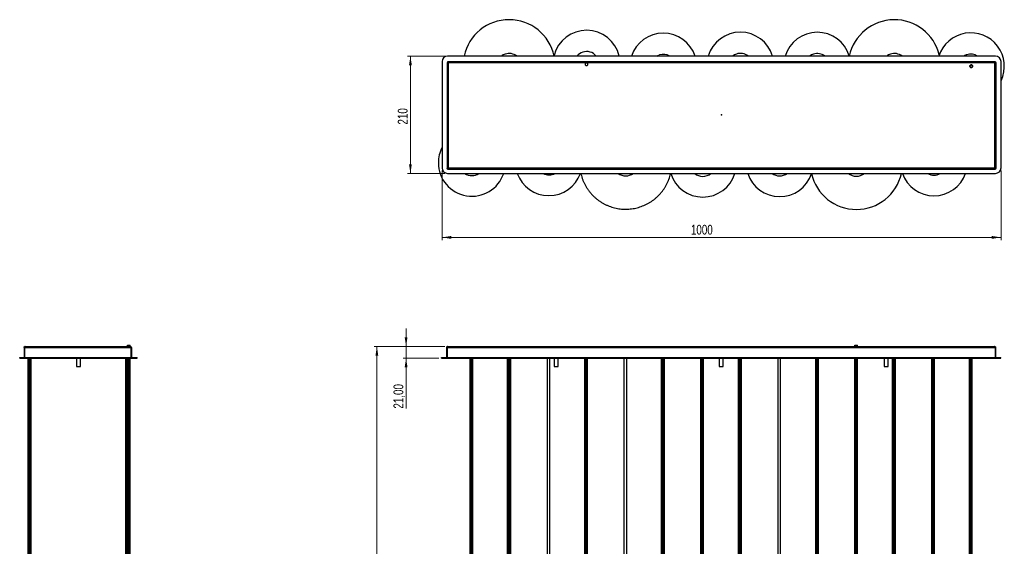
# Model space of a CAD drawing. Header units: millimetres. Extents: x 324 to 689, y 334 to 710.
# Tile 2 of 2: x 337 to 689, y 522 to 710. Entities that reach past the tile are written whole.
import ezdxf

# ---------------------------------------------------------------- set-up
doc = ezdxf.new("R2010")
doc.units = ezdxf.units.MM
doc.header["$PDSIZE"] = -1
doc.linetypes.add('CENTERX2', pattern=[20.32, 12.7, -2.54, 2.54, -2.54])
doc.styles.add('SLDTEXTSTYLE0', font='TXT', dxfattribs={"width": 0.75})
doc.dimstyles.new('SLDDIMSTYLE0', dxfattribs={"dimtxt": 3.5, "dimasz": 3.302, "dimexe": 0, "dimexo": 0.0625, "dimgap": 0.875, "dimtad": 1, "dimdec": 0, "dimlfac": 5, "dimrnd": 1e-09, "dimzin": 12, "dimdsep": 46, "dimtxsty": 'SLDTEXTSTYLE0', "dimsah": 1, "dimcen": 0.09, "dimadec": 0, "dimazin": 3, "dimtfac": 1, "dimtdec": 0, "dimtofl": 0, "dimtmove": 0, "dimatfit": 3, "dimfxl": 0, "dimfrac": 2, "dimtolj": 1, "dimtzin": 12, "dimarcsym": 0})
doc.dimstyles.new('SLDDIMSTYLE1', dxfattribs={"dimtxt": 3.5, "dimasz": 3.302, "dimexe": 0, "dimexo": 0.0625, "dimgap": 0.875, "dimtad": 1, "dimlfac": 5, "dimrnd": 1e-09, "dimzin": 12, "dimdsep": 46, "dimtxsty": 'SLDTEXTSTYLE0', "dimsah": 1, "dimcen": 0.09, "dimadec": 0, "dimazin": 3, "dimtfac": 1, "dimtmove": 0, "dimatfit": 0, "dimfxl": 0, "dimfrac": 2, "dimtolj": 1, "dimtzin": 12, "dimarcsym": 0})
doc.dimstyles.new('SLDDIMSTYLE4', dxfattribs={"dimtxt": 3.5, "dimasz": 3.302, "dimexe": 0, "dimexo": 0.0625, "dimgap": 0.875, "dimtad": 1, "dimdec": 0, "dimlfac": 5, "dimrnd": 1e-09, "dimzin": 12, "dimdsep": 46, "dimtxsty": 'SLDTEXTSTYLE0', "dimsah": 1, "dimcen": 0.09, "dimadec": 0, "dimazin": 3, "dimtfac": 1, "dimtofl": 0, "dimtmove": 0, "dimatfit": 3, "dimfxl": 0, "dimfrac": 2, "dimtolj": 1, "dimtzin": 12, "dimarcsym": 0})

# ---------------------------------------------------------------- blocks, each defined once
blk = doc.blocks.new('_D')
at = {"color": 7, "linetype": 'Continuous', "lineweight": 0}
for p, q in [((489.4, 593.54), (464.04, 593.54)), ((465.04, 593.54), (465.04, 333.76)), ((552.95, 333.76), (464.04, 333.76))]:
    blk.add_line(p, q, dxfattribs=at)
at = {"color": 7, "linetype": 'Continuous', "lineweight": 18}
for points in [[(465.04, 593.54), (464.53, 590.24), (465.54, 590.24)], [(465.04, 333.76), (465.54, 337.06), (464.53, 337.06)]]:
    blk.add_solid(points, dxfattribs=at)
at = {"color": 7, "linetype": 'Continuous', "lineweight": 18, "insert": (460.52, 453.13), "char_height": 3.5, "attachment_point": 1, "rotation": 90, "style": 'SLDTEXTSTYLE0'}
blk.add_mtext('1300', dxfattribs=at)
blk = doc.blocks.new('_D_1')
at = {"color": 7, "linetype": 'Continuous', "lineweight": 0}
for p, q in [((475.49, 593.54), (475.49, 599.89)), ((489.4, 593.54), (474.49, 593.54)), ((475.49, 589.34), (475.49, 593.54)), ((487.2, 589.34), (474.49, 589.34)), ((475.49, 589.34), (475.49, 571.28))]:
    blk.add_line(p, q, dxfattribs=at)
at = {"color": 7, "linetype": 'Continuous', "lineweight": 18}
for points in [[(475.49, 593.54), (476, 596.84), (474.98, 596.84)], [(475.49, 589.34), (474.98, 586.04), (476, 586.04)]]:
    blk.add_solid(points, dxfattribs=at)
at = {"color": 7, "linetype": 'Continuous', "lineweight": 18, "insert": (470.98, 571.28), "char_height": 3.5, "attachment_point": 1, "rotation": 90, "style": 'SLDTEXTSTYLE0'}
blk.add_mtext('21,00', dxfattribs=at)
blk = doc.blocks.new('_D_4')
at = {"color": 7, "linetype": 'Continuous', "lineweight": 0}
for p, q in [((488.34, 656.45), (488.34, 631.55)), ((688.34, 656.45), (688.34, 631.55)), ((688.34, 632.55), (488.34, 632.55))]:
    blk.add_line(p, q, dxfattribs=at)
at = {"color": 7, "linetype": 'Continuous', "lineweight": 18}
for points in [[(488.34, 632.55), (491.64, 632.04), (491.64, 633.06)], [(688.34, 632.55), (685.03, 633.06), (685.03, 632.04)]]:
    blk.add_solid(points, dxfattribs=at)
at = {"color": 7, "linetype": 'Continuous', "lineweight": 18, "insert": (577.38, 637.06), "char_height": 3.5, "attachment_point": 1, "style": 'SLDTEXTSTYLE0'}
blk.add_mtext('1000', dxfattribs=at)
blk = doc.blocks.new('_D_5')
at = {"color": 7, "linetype": 'Continuous', "lineweight": 0}
for p, q in [((489.34, 697.45), (476.04, 697.45)), ((477.04, 697.45), (477.04, 655.45)), ((489.34, 655.45), (476.04, 655.45))]:
    blk.add_line(p, q, dxfattribs=at)
at = {"color": 7, "linetype": 'Continuous', "lineweight": 18}
for points in [[(477.04, 697.45), (476.53, 694.14), (477.54, 694.14)], [(477.04, 655.45), (477.54, 658.75), (476.53, 658.75)]]:
    blk.add_solid(points, dxfattribs=at)
at = {"color": 7, "linetype": 'Continuous', "lineweight": 18, "insert": (472.52, 672.94), "char_height": 3.5, "attachment_point": 1, "rotation": 90, "style": 'SLDTEXTSTYLE0'}
blk.add_mtext('210', dxfattribs=at)

msp = doc.modelspace()

# ---------------------------------------------------------------- linework, layer by layer
at = {"color": 7, "linetype": 'Continuous', "lineweight": 25}
for p, q in [((686.3351, 697.4462), (490.3351, 697.4462)), ((488.3351, 695.4462), (488.3351, 657.4462)), ((490.1351, 695.187), (490.1351, 657.2153)), ((490.3351, 695.187), (490.1351, 695.187)), ((490.3493, 695.4011), (490.3493, 695.2011)), ((686.321, 695.4011), (490.3493, 695.4011)), ((490.5351, 695.0011), (490.5351, 657.4011)), ((686.1351, 695.0011), (490.5351, 695.0011)), ((539.8621, 694.9964), (539.586, 694.7162)), ((539.586, 694.7162), (539.589, 694.3228)), ((539.589, 694.3228), (539.8692, 694.0468)), ((540.2554, 694.9994), (539.8621, 694.9964)), ((539.8692, 694.0468), (540.2626, 694.0498)), ((540.5356, 694.7233), (540.2554, 694.9994)), ((540.2626, 694.0498), (540.5386, 694.33)), ((540.5386, 694.33), (540.5356, 694.7233)), ((686.1351, 657.4011), (686.1351, 695.0011)), ((686.321, 695.2011), (686.321, 695.4011)), ((686.3351, 695.187), (686.5351, 695.187)), ((686.5351, 657.2153), (686.5351, 695.187)), ((688.3351, 657.4462), (688.3351, 695.4462)), ((490.1351, 657.2153), (490.3351, 657.2153)), ((490.3351, 655.4462), (686.3351, 655.4462)), ((490.3493, 657.0011), (490.3493, 657.2011)), ((490.3493, 657.0011), (686.321, 657.0011)), ((490.5351, 657.4011), (686.1351, 657.4011)), ((686.321, 657.2011), (686.321, 657.0011)), ((686.5351, 657.2153), (686.3351, 657.2153)), ((339.0128, 593.1392), (338.8128, 593.1392)), ((338.8128, 593.1392), (338.8128, 589.5392)), ((339.0128, 593.1392), (339.0128, 589.5392)), ((339.0269, 593.1392), (376.9986, 593.1392)), ((339.0269, 593.1392), (339.0269, 589.5392)), ((339.2128, 593.5392), (376.8128, 593.5392)), ((375.8584, 593.5392), (375.8584, 593.9327)), ((375.8584, 593.9327), (375.8614, 593.9327)), ((375.8614, 593.5392), (375.8614, 593.9327)), ((375.8614, 593.9327), (376.1416, 593.9327)), ((376.1416, 593.5392), (376.1416, 593.9327)), ((376.1416, 593.9327), (376.535, 593.9327)), ((376.535, 593.5392), (376.535, 593.9327)), ((376.535, 593.9327), (376.811, 593.9327)), ((376.811, 593.5392), (376.811, 593.9327)), ((376.9986, 593.1392), (376.9986, 589.5392)), ((377.0128, 593.1392), (377.2128, 593.1392)), ((377.0128, 593.1392), (377.0128, 589.5392)), ((377.2128, 593.1392), (377.2128, 589.5392)), ((490.1958, 593.1392), (489.9958, 593.1392)), ((489.9958, 593.1392), (489.9958, 589.5392)), ((490.1958, 593.1392), (490.1958, 589.5392)), ((490.2099, 593.1392), (686.1816, 593.1392)), ((490.2099, 593.1392), (490.2099, 589.5392)), ((490.3958, 593.5392), (685.9958, 593.5392)), ((635.9923, 593.5392), (635.9923, 593.9327)), ((635.9923, 593.9327), (635.9953, 593.9327)), ((635.9953, 593.5392), (635.9953, 593.9327)), ((635.9953, 593.9327), (636.2755, 593.9327)), ((636.2755, 593.5392), (636.2755, 593.9327)), ((636.2755, 593.9327), (636.6688, 593.9327)), ((636.6688, 593.5392), (636.6688, 593.9327)), ((636.6688, 593.9327), (636.9449, 593.9327)), ((636.9449, 593.5392), (636.9449, 593.9327)), ((686.1816, 593.1392), (686.1816, 589.5392)), ((686.1958, 593.1392), (686.3958, 593.1392)), ((686.1958, 593.1392), (686.1958, 589.5392)), ((686.3958, 593.1392), (686.3958, 589.5392)), ((337.2578, 589.3385), (337.2578, 589.5385)), ((337.2578, 589.5385), (339.2578, 589.5385)), ((337.2578, 589.3385), (339.2578, 589.3385)), ((338.8128, 589.5392), (339.0128, 589.5392)), ((339.0269, 589.5392), (376.9986, 589.5392)), ((339.2578, 589.3385), (339.2578, 589.5385)), ((339.2578, 589.5385), (377.2578, 589.5385)), ((339.2578, 589.3385), (377.2578, 589.3385)), ((340.3096, 393.1985), (340.3096, 589.3385)), ((340.3326, 589.5385), (340.3326, 589.5392)), ((340.3937, 589.5385), (340.3937, 589.5392)), ((340.5109, 393.1985), (340.5109, 589.3385)), ((340.6325, 589.5385), (340.6325, 589.5392)), ((340.9118, 393.1985), (340.9118, 589.3385)), ((341.0115, 589.5385), (341.0115, 589.5392)), ((341.2774, 393.1985), (341.2774, 589.3385)), ((341.3087, 589.5385), (341.3087, 589.5392)), ((341.3499, 589.5385), (341.3499, 589.5392)), ((341.3563, 589.5385), (341.3563, 589.5392)), ((341.3935, 393.1985), (341.3935, 589.3385)), ((357.5578, 589.3385), (357.5578, 586.3385)), ((358.9578, 586.3385), (358.9578, 589.3385)), ((375.1665, 589.3385), (375.1665, 420.3806)), ((375.1762, 420.3806), (375.1762, 589.3385)), ((375.4082, 420.3806), (375.4082, 589.3385)), ((375.7865, 420.3806), (375.7865, 589.3385)), ((375.8584, 589.5385), (375.8584, 589.5392)), ((375.8614, 589.5385), (375.8614, 589.5392)), ((376.0894, 420.3806), (376.0894, 589.3385)), ((376.1395, 420.3806), (376.1395, 589.3385)), ((376.1416, 589.5385), (376.1416, 589.5392)), ((376.1492, 420.3806), (376.1492, 589.3385)), ((376.535, 589.5385), (376.535, 589.5392)), ((376.535, 420.3478), (376.535, 589.3385)), ((376.811, 589.5385), (376.811, 589.5392)), ((376.811, 420.287), (376.811, 589.3385)), ((377.2128, 589.5392), (377.0128, 589.5392)), ((377.2578, 589.3385), (377.2578, 589.5385)), ((377.2578, 589.5385), (379.2578, 589.5385)), ((377.2578, 589.3385), (379.2578, 589.3385)), ((379.2578, 589.3385), (379.2578, 589.5385)), ((488.1958, 589.3385), (488.1958, 589.5385)), ((488.1958, 589.5385), (490.1958, 589.5385)), ((488.1958, 589.3385), (490.1958, 589.3385)), ((489.9958, 589.5392), (490.1958, 589.5392)), ((490.1958, 589.3385), (490.1958, 589.5385)), ((490.1958, 589.5385), (686.1958, 589.5385)), ((490.1958, 589.3385), (686.1958, 589.3385)), ((490.2099, 589.5392), (686.1816, 589.5392)), ((498.3801, 420.3806), (498.3801, 589.3385)), ((498.6122, 420.3806), (498.6122, 589.3385)), ((498.9904, 420.3806), (498.9904, 589.3385)), ((499.2933, 420.3806), (499.2933, 589.3385)), ((499.3434, 420.3806), (499.3434, 589.3385)), ((511.8187, 393.1985), (511.8187, 589.3385)), ((512.02, 393.1985), (512.02, 589.3385)), ((512.4209, 393.1985), (512.4209, 589.3385)), ((512.7865, 393.1985), (512.7865, 589.3385)), ((512.9026, 393.1985), (512.9026, 589.3385)), ((525.9004, 589.3385), (525.9004, 379.602)), ((526.8831, 379.602), (526.8831, 589.3385)), ((528.4958, 589.3385), (528.4958, 586.3385)), ((529.8958, 586.3385), (529.8958, 589.3385)), ((539.3814, 433.4633), (539.3814, 589.3385)), ((539.5792, 433.4633), (539.5792, 589.3385)), ((539.9481, 433.4633), (539.9481, 589.3385)), ((540.2719, 433.4633), (540.2719, 589.3385)), ((540.361, 433.4633), (540.361, 589.3385)), ((553.4304, 589.3385), (553.4304, 357.9161)), ((554.4131, 357.9161), (554.4131, 589.3385)), ((566.9058, 393.5429), (566.9058, 589.3385)), ((567.0107, 393.5429), (567.0107, 589.3385)), ((567.3489, 393.5429), (567.3489, 589.3385)), ((567.7222, 393.5429), (567.7222, 589.3385)), ((567.912, 393.5429), (567.912, 589.3385)), ((580.9818, 420.2259), (580.9818, 589.3208)), ((580.9818, 589.3208), (581.2183, 589.3208)), ((581.2183, 420.2259), (581.2183, 589.3208)), ((581.2183, 589.3208), (581.5915, 589.3208)), ((581.5915, 420.2259), (581.5915, 589.3208)), ((581.5915, 589.3208), (581.8829, 589.3208)), ((581.8829, 420.2259), (581.8829, 589.3208)), ((581.8829, 589.3208), (581.9217, 589.3208)), ((581.9217, 420.2259), (581.9217, 589.3208)), ((587.4958, 589.3385), (587.4958, 586.3385)), ((588.8958, 586.3385), (588.8958, 589.3385)), ((594.4237, 357.8713), (594.4237, 589.3385)), ((594.6225, 357.8713), (594.6225, 589.3385)), ((595.0067, 357.8713), (595.0067, 589.3385)), ((595.3512, 357.8713), (595.3512, 589.3385)), ((595.4542, 357.8713), (595.4542, 589.3385)), ((608.4904, 589.3138), (608.4904, 393.271)), ((608.4904, 589.3138), (609.4731, 589.3138)), ((609.4731, 393.271), (609.4731, 589.3138)), ((622.0229, 589.5385), (622.0229, 589.5392)), ((622.0229, 420.5001), (622.0229, 589.3385)), ((622.2618, 589.5385), (622.2618, 589.5392)), ((622.2618, 420.5001), (622.2618, 589.3385)), ((622.6408, 589.5385), (622.6408, 589.5392)), ((622.6408, 420.5001), (622.6408, 589.3385)), ((622.9379, 589.5385), (622.9379, 589.5392)), ((622.9379, 420.5001), (622.9379, 589.3385)), ((622.9791, 589.5385), (622.9791, 589.5392)), ((622.9791, 420.5001), (622.9791, 589.3385)), ((635.9923, 589.5385), (635.9923, 589.5392)), ((635.9923, 379.649), (635.9923, 589.3385)), ((635.9953, 589.5385), (635.9953, 589.5392)), ((635.9953, 379.649), (635.9953, 589.3385)), ((636.2755, 589.5385), (636.2755, 589.5392)), ((636.2755, 379.649), (636.2755, 589.3385)), ((636.6688, 589.5385), (636.6688, 589.5392)), ((636.6688, 379.649), (636.6688, 589.3385)), ((636.9449, 589.5385), (636.9449, 589.5392)), ((636.9449, 379.649), (636.9449, 589.3385)), ((646.4958, 589.3385), (646.4958, 586.3385)), ((647.8958, 586.3385), (647.8958, 589.3385)), ((649.5362, 411.1906), (649.5362, 589.3341)), ((649.5362, 589.3341), (649.7905, 589.3341)), ((649.7905, 411.6542), (649.7905, 589.3341)), ((649.7905, 589.3341), (650.1824, 589.3341)), ((650.1824, 412.3051), (650.1824, 589.3341)), ((650.1824, 589.3341), (650.4824, 589.3341)), ((650.4824, 412.7603), (650.4824, 589.3341)), ((650.4824, 589.3341), (650.5147, 589.3341)), ((650.5147, 412.8073), (650.5147, 589.3341)), ((663.5673, 420.3297), (663.5673, 589.3385)), ((663.8033, 420.3297), (663.8033, 589.3385)), ((664.179, 420.3297), (664.179, 589.3385)), ((664.4743, 420.3297), (664.4743, 589.3385)), ((664.5162, 420.3297), (664.5162, 589.3385)), ((677.0199, 589.5385), (677.0199, 589.5392)), ((677.0199, 413.9222), (677.0199, 589.3385)), ((677.2194, 589.5385), (677.2194, 589.5392)), ((677.2194, 413.6759), (677.2194, 589.3385)), ((677.6018, 589.5385), (677.6018, 589.5392)), ((677.6018, 413.174), (677.6018, 589.3385)), ((677.9433, 589.5385), (677.9433, 589.5392)), ((677.9433, 412.6885), (677.9433, 589.3385)), ((678.0437, 589.5385), (678.0437, 589.5392)), ((678.0437, 412.538), (678.0437, 589.3385)), ((686.3958, 589.5392), (686.1958, 589.5392)), ((686.1958, 589.3385), (686.1958, 589.5385)), ((686.1958, 589.5385), (688.1958, 589.5385)), ((686.1958, 589.3385), (688.1958, 589.3385)), ((688.1958, 589.3385), (688.1958, 589.5385)), ((357.5578, 586.3385), (358.9578, 586.3385)), ((528.4958, 586.3385), (529.8958, 586.3385)), ((587.4958, 586.3385), (588.8958, 586.3385)), ((646.4958, 586.3385), (647.8958, 586.3385))]:
    msp.add_line(p, q, dxfattribs=at)
at = {"color": 7, "linetype": 'Continuous'}
for p, q in [((677.2376, 694.0958), (677.1875, 693.7175)), ((677.5405, 694.3278), (677.2376, 694.0958)), ((677.9187, 694.2777), (677.5405, 694.3278)), ((678.1508, 693.9748), (677.9187, 694.2777)), ((678.1007, 693.5966), (678.1508, 693.9748)), ((677.1875, 693.7175), (677.4196, 693.4146)), ((677.4196, 693.4146), (677.7978, 693.3645)), ((677.7978, 693.3645), (678.1007, 693.5966))]:
    msp.add_line(p, q, dxfattribs=at)
at = {"color": 7, "linetype": 'Continuous', "lineweight": 25, "flags": 128}
msp.add_lwpolyline([(565.1755, 697.4462), (565.5707, 697.6576), (566.0958, 697.8666)], dxfattribs=at)
at = {"color": 7, "linetype": 'CENTERX2'}
msp.add_circle((677.6691, 693.8462), 0.4606, dxfattribs=at)
at = {"color": 7, "linetype": 'Continuous', "lineweight": 25}
for centre, radius, start, end in [((512.3425, 693.9706), 16.4999, 12.159803, 167.840197), ((650.1688, 693.9695), 16.4999, 13.557741, 167.836284), ((540.0573, 694.6749), 12, 13.352406, 165.696322), ((567.4936, 693.6856), 12, 18.263129, 161.736871), ((595.0768, 693.9901), 12, 16.73875, 163.26125), ((622.5772, 693.9638), 12, 17.075779, 163.130027), ((677.4952, 693.7608), 12, 334.599368, 162.114558), ((490.3351, 695.4462), 2, 90, 180), ((512.3425, 693.8742), 4.5, 108.097039, 127.461326), ((512.3425, 693.8742), 4.5, 52.538674, 108.097039), ((540.0573, 694.5785), 4.5, 108.097039, 140.41186), ((540.0573, 694.5785), 4.5, 39.58814, 108.097039), ((567.4936, 693.5892), 4.5, 58.993501, 108.097039), ((595.0768, 693.8937), 4.5, 108.097039, 127.866128), ((595.0768, 693.8937), 4.5, 52.133872, 108.097039), ((622.5772, 693.8673), 4.5, 108.097039, 127.316997), ((622.5772, 693.8673), 4.5, 52.683003, 108.097039), ((650.1688, 693.8731), 4.5, 108.097039, 127.438259), ((650.1688, 693.8731), 4.5, 52.561741, 108.097039), ((677.4952, 693.6644), 4.5, 108.097039, 122.817831), ((677.4952, 693.6644), 4.5, 57.182169, 108.097039), ((686.3351, 695.4462), 2, 0, 90), ((499.0357, 659.2783), 12, 153.089536, 180), ((499.0357, 659.2783), 12, 180, 341.376546), ((490.3351, 657.4462), 2, 180, 270), ((499.0357, 659.1819), 4.5, 236.115956, 303.884044), ((526.5581, 659.4961), 12, 199.724533, 340.275467), ((526.6563, 659.3994), 4.4997, 241.469395, 298.530605), ((554.062, 659.0462), 4.5, 233.130102, 306.869898), ((581.6295, 658.9885), 12, 197.16936, 342.83064), ((581.6295, 658.8921), 4.5, 229.975304, 310.024696), ((609.122, 659.1426), 12, 197.940794, 341.517259), ((609.122, 659.0462), 4.5, 233.130102, 306.869898), ((636.5797, 659.0514), 16.4999, 192.620818, 347.379182), ((636.5797, 658.9549), 4.5, 231.235801, 308.764199), ((664.3346, 659.4387), 12, 199.433438, 340.566562), ((664.3346, 659.3423), 4.5, 239.974829, 300.025171), ((686.3351, 657.4462), 2, 270, 0)]:
    msp.add_arc(centre, radius, start, end, dxfattribs=at)
for points in [[(490.5351, 695.0011), (490.4827, 695.0166), (490.3779, 695.0476), (490.2457, 695.0941), (490.1532, 695.1405), (490.1412, 695.1715), (490.1351, 695.187)], [(490.5351, 695.0011), (490.5089, 695.0166), (490.4565, 695.0476), (490.3904, 695.0941), (490.3442, 695.1405), (490.3382, 695.1715), (490.3351, 695.187)], [(686.5351, 695.187), (686.5291, 695.1715), (686.5171, 695.1405), (686.4246, 695.0941), (686.2924, 695.0476), (686.1876, 695.0166), (686.1351, 695.0011)], [(686.3351, 695.187), (686.3321, 695.1715), (686.3261, 695.1405), (686.2799, 695.0941), (686.2138, 695.0476), (686.1614, 695.0166), (686.1351, 695.0011)], [(490.5351, 657.4011), (490.5197, 657.3487), (490.4887, 657.2439), (490.4422, 657.1117), (490.3958, 657.0192), (490.3648, 657.0071), (490.3493, 657.0011)], [(490.5351, 657.4011), (490.5197, 657.3749), (490.4887, 657.3225), (490.4422, 657.2564), (490.3958, 657.2101), (490.3648, 657.2041), (490.3493, 657.2011)], [(686.321, 657.0011), (686.3055, 657.0071), (686.2745, 657.0192), (686.2281, 657.1117), (686.1816, 657.2439), (686.1506, 657.3487), (686.1351, 657.4011)], [(686.321, 657.2011), (686.3055, 657.2041), (686.2745, 657.2101), (686.2281, 657.2564), (686.1816, 657.3225), (686.1506, 657.3749), (686.1351, 657.4011)], [(338.8128, 593.1392), (338.8188, 593.1916), (338.8308, 593.2965), (338.9233, 593.4287), (339.0555, 593.5212), (339.1604, 593.5332), (339.2128, 593.5392)], [(376.9986, 593.1392), (376.9831, 593.1916), (376.9522, 593.2965), (376.9057, 593.4287), (376.8592, 593.5212), (376.8283, 593.5332), (376.8128, 593.5392)], [(489.9958, 593.1392), (490.0018, 593.1916), (490.0138, 593.2965), (490.1063, 593.4287), (490.2385, 593.5212), (490.3433, 593.5332), (490.3958, 593.5392)], [(685.9958, 593.5392), (686.0482, 593.5332), (686.153, 593.5212), (686.2852, 593.4287), (686.3777, 593.2965), (686.3897, 593.1916), (686.3958, 593.1392)]]:
    msp.add_open_spline(points, degree=3, dxfattribs=at)
for points, knots in [([(490.3493, 695.4011), (490.3632, 695.3963), (490.3909, 695.3867), (490.4326, 695.3118), (490.4742, 695.2025), (490.5085, 695.0913), (490.5287, 695.0229), (490.5351, 695.0011)], [0, 0, 0, 0, 0.22391687, 0.4478675, 0.67181827, 0.89576884, 1, 1, 1, 1]), ([(490.3493, 695.2011), (490.3667, 695.1973), (490.3996, 695.1902), (490.4479, 695.1387), (490.4925, 695.0733), (490.5215, 695.0241), (490.5351, 695.0011)], [0, 0, 0, 0, 0.28030763, 0.53023684, 0.7800918, 1, 1, 1, 1]), ([(686.1351, 695.0011), (686.149, 695.048), (686.1768, 695.1418), (686.2184, 695.2655), (686.26, 695.3561), (686.2943, 695.3967), (686.3146, 695.4001), (686.321, 695.4011)], [0, 0, 0, 0, 0.22391751, 0.44786814, 0.67181891, 0.89576948, 1, 1, 1, 1]), ([(686.1351, 695.0011), (686.1525, 695.0305), (686.1854, 695.0862), (686.2337, 695.1527), (686.2783, 695.1938), (686.3074, 695.1988), (686.321, 695.2011)], [0, 0, 0, 0, 0.28030763, 0.53023684, 0.7800918, 1, 1, 1, 1]), ([(490.1351, 657.2153), (490.14, 657.2291), (490.1496, 657.2569), (490.2244, 657.2985), (490.3338, 657.3402), (490.445, 657.3744), (490.5134, 657.3947), (490.5351, 657.4011)], [0, 0, 0, 0, 0.223916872, 0.447867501, 0.671818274, 0.895768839, 1, 1, 1, 1]), ([(490.3351, 657.2153), (490.3389, 657.2327), (490.3461, 657.2656), (490.3976, 657.3139), (490.4629, 657.3585), (490.5121, 657.3875), (490.5351, 657.4011)], [0, 0, 0, 0, 0.280307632, 0.530236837, 0.780091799, 1, 1, 1, 1]), ([(537.9882, 655.4462), (538.0089, 655.3475), (538.0997, 654.9157), (538.3226, 654.1655), (538.657, 653.2006), (539.0549, 652.2595), (539.5091, 651.3444), (540.0193, 650.4593), (540.5832, 649.6074), (541.1988, 648.7921), (541.8636, 648.0163), (542.575, 647.2832), (543.3305, 646.5954), (544.1271, 645.9557), (544.9617, 645.3665), (545.8311, 644.8301), (546.7321, 644.3484), (547.6611, 643.9234), (548.6146, 643.5566), (549.589, 643.2496), (550.5805, 643.0034), (551.5853, 642.8189), (552.5997, 642.697), (553.6196, 642.6381), (554.6412, 642.6423), (555.6606, 642.7097), (556.6739, 642.84), (557.6771, 643.0328), (558.6666, 643.2872), (559.6384, 643.6023), (560.5888, 643.977), (561.5143, 644.4097), (562.4112, 644.8988), (563.2762, 645.4424), (564.1059, 646.0385), (564.8971, 646.6848), (565.6468, 647.3788), (566.3522, 648.1178), (567.0105, 648.899), (567.6193, 649.7195), (568.1761, 650.576), (568.679, 651.4653), (569.1255, 652.3841), (569.5159, 653.3285), (569.8413, 654.2963), (570.0479, 655.0041), (570.127, 655.3919), (570.1381, 655.4462)], [0, 0, 0, 0, 0.00681653, 0.02982669, 0.05283685, 0.07584702, 0.09885718, 0.12186734, 0.14487751, 0.16788767, 0.19089783, 0.213908, 0.23691816, 0.25992832, 0.28293849, 0.30594865, 0.32895881, 0.35196898, 0.37497914, 0.3979893, 0.42099947, 0.44400963, 0.46701979, 0.49002996, 0.51304012, 0.53605028, 0.55906045, 0.58207061, 0.60508078, 0.62809094, 0.6511011, 0.67411127, 0.69712143, 0.72013159, 0.74314176, 0.76615192, 0.78916208, 0.81217225, 0.83518241, 0.85819257, 0.88120274, 0.9042129, 0.92722306, 0.95023323, 0.97324339, 0.99625355, 1, 1, 1, 1]), ([(686.1351, 657.4011), (686.1821, 657.3872), (686.2759, 657.3595), (686.3995, 657.3178), (686.4901, 657.2762), (686.5307, 657.242), (686.5341, 657.2217), (686.5351, 657.2153)], [0, 0, 0, 0, 0.22391751, 0.44786814, 0.67181891, 0.89576948, 1, 1, 1, 1]), ([(686.1351, 657.4011), (686.1646, 657.3837), (686.2202, 657.3508), (686.2867, 657.3025), (686.3278, 657.2579), (686.3328, 657.2289), (686.3351, 657.2153)], [0, 0, 0, 0, 0.280307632, 0.530236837, 0.780091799, 1, 1, 1, 1]), ([(339.0128, 593.1392), (339.0155, 593.1657), (339.0207, 593.2175), (339.0534, 593.258), (339.0694, 593.2777)], [0, 0, 0, 0, 0.51148345, 1, 1, 1, 1]), ([(339.2128, 593.5392), (339.1989, 593.5344), (339.1711, 593.5248), (339.1295, 593.4499), (339.0879, 593.3406), (339.0536, 593.2294), (339.0333, 593.161), (339.0269, 593.1392)], [0, 0, 0, 0, 0.22391751, 0.44786814, 0.67181891, 0.89576948, 1, 1, 1, 1]), ([(376.8128, 593.5392), (376.8597, 593.5344), (376.9535, 593.5248), (377.0771, 593.4499), (377.1678, 593.3406), (377.2083, 593.2294), (377.2117, 593.161), (377.2128, 593.1392)], [0, 0, 0, 0, 0.22391751, 0.44786814, 0.67181891, 0.89576948, 1, 1, 1, 1]), ([(376.9569, 593.2766), (376.9582, 593.2756), (376.9806, 593.2594), (377.0044, 593.21), (377.0101, 593.1618), (377.0128, 593.1392)], [0, 0, 0, 0, 0.03178717, 0.54675471, 1, 1, 1, 1]), ([(490.1958, 593.1392), (490.1984, 593.1657), (490.2037, 593.2175), (490.2364, 593.258), (490.2524, 593.2777)], [0, 0, 0, 0, 0.51148345, 1, 1, 1, 1]), ([(490.3958, 593.5392), (490.3819, 593.5344), (490.3541, 593.5248), (490.3125, 593.4499), (490.2709, 593.3406), (490.2366, 593.2294), (490.2163, 593.161), (490.2099, 593.1392)], [0, 0, 0, 0, 0.22391751, 0.44786814, 0.67181891, 0.89576948, 1, 1, 1, 1]), ([(686.1816, 593.1392), (686.1677, 593.1861), (686.14, 593.2799), (686.0983, 593.4036), (686.0567, 593.4942), (686.0224, 593.5348), (686.0022, 593.5381), (685.9958, 593.5392)], [0, 0, 0, 0, 0.22391687, 0.4478675, 0.67181827, 0.89576884, 1, 1, 1, 1]), ([(686.1403, 593.2759), (686.1558, 593.2567), (686.188, 593.2169), (686.1931, 593.1657), (686.1958, 593.1392)], [0, 0, 0, 0, 0.48113101, 1, 1, 1, 1])]:
    msp.add_open_spline(points, degree=3, knots=knots, dxfattribs=at)
at = {"color": 7, "linetype": 'Continuous'}
msp.add_point((588.3351, 676.4462), dxfattribs=at)

# ---------------------------------------------------------------- dimensions: what is measured, and where the dimension line sits
at = {"color": 7, "linetype": 'Continuous', "lineweight": 18}
for base, p1, p2, dimstyle, picture, middle in [((477.0357, 655.4462), (490.3351, 697.4462), (490.3351, 655.4462), 'SLDDIMSTYLE4', '_D_5', (477.0357, 676.8194)), ((475.4899, 593.5392), (488.1958, 589.3385), (490.3958, 593.5392), 'SLDDIMSTYLE1', '_D_1', (475.4899, 577.1005)), ((465.0357, 333.7569), (490.3958, 593.5392), (553.9537, 333.7569), 'SLDDIMSTYLE0', '_D', (465.0357, 458.3016))]:
    dim = msp.add_linear_dim(base=base, p1=p1, p2=p2, angle=90, dimstyle=dimstyle, dxfattribs=at)
    dim.commit()
    dim.dimension.update_dxf_attribs({"geometry": picture, "text_midpoint": middle, "dimtype": 160})
dim = msp.add_linear_dim(base=(488.3351, 632.5514), p1=(688.3351, 657.4462), p2=(488.3351, 657.4462), dimstyle='SLDDIMSTYLE4', dxfattribs=at)
dim.commit()
dim.dimension.update_dxf_attribs({"geometry": '_D_4', "text_midpoint": (582.5565, 632.5514), "dimtype": 160})

doc.saveas('drawing.dxf')
